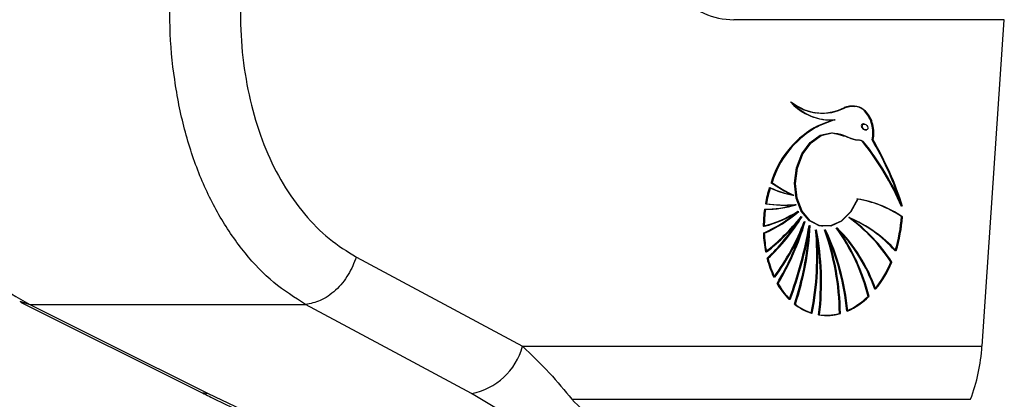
# Model space of a CAD drawing. Header units: millimetres. Extents: x 20 to 23339, y 40 to 19992.
# Tile 25 of 154: x 6573 to 6713, y 5800 to 5854. Entities that reach past the tile are written whole.
import ezdxf

# ---------------------------------------------------------------- set-up
doc = ezdxf.new("R2010")
doc.units = ezdxf.units.MM
doc.header["$LTSCALE"] = 2
doc.layers.add('COMPONENT_GEOMETRY', color=7, linetype='Continuous')
doc.styles.add('SLDTEXTSTYLE0', font='TXT', dxfattribs={"width": 0.75})
doc.dimstyles.new('SLDDIMSTYLE0', dxfattribs={"dimtxt": 100, "dimasz": 6.604, "dimexe": 0, "dimexo": 0.0625, "dimgap": 25, "dimtad": 0, "dimtih": 1, "dimtoh": 1, "dimdec": 0, "dimrnd": 1e-09, "dimzin": 12, "dimdsep": 46, "dimtxsty": 'SLDTEXTSTYLE0', "dimsah": 1, "dimcen": 0.09, "dimadec": 0, "dimazin": 3, "dimtfac": 1, "dimtdec": 0, "dimtofl": 0, "dimtmove": 0, "dimatfit": 3, "dimfxl": 1, "dimfrac": 2, "dimtolj": 1, "dimtzin": 12, "dimarcsym": 0})

# ---------------------------------------------------------------- blocks, each defined once
blk = doc.blocks.new('_D_4')
at = {"layer": 'COMPONENT_GEOMETRY', "color": 7}
for p, q in [((6638.52, 7959.49), (1620.27, 7959.49)), ((1626.62, 7959.49), (1626.62, 5191.33)), ((1426.55, 5171.02), (1396.09, 5171.02)), ((1396.09, 5171.02), (1396.09, 5012.27)), ((1826.69, 5171.02), (1857.16, 5171.02)), ((1857.16, 5171.02), (1857.16, 5012.27)), ((1396.09, 5012.27), (1426.55, 5012.27)), ((1857.16, 5012.27), (1826.69, 5012.27)), ((1626.62, 2094.49), (1626.62, 4862.65)), ((6459.75, 2094.49), (1620.27, 2094.49))]:
    blk.add_line(p, q, dxfattribs=at)
for points in [[(1626.62, 7959.49), (1625.61, 7952.89), (1627.64, 7952.89)], [(1626.62, 2094.49), (1627.64, 2101.1), (1625.61, 2101.1)]]:
    blk.add_solid(points, dxfattribs=at)
at = {"layer": 'COMPONENT_GEOMETRY', "color": 7, "char_height": 100, "attachment_point": 1, "style": 'SLDTEXTSTYLE0'}
for s, insert in [('9\'7.45"', (1426.55, 5141.18)), ('2933mm', (1353.85, 4991.56))]:
    blk.add_mtext(s, dxfattribs=dict(at, insert=insert))

msp = doc.modelspace()

# ---------------------------------------------------------------- linework, layer by layer
at = {"color": 7, "linetype": 'Continuous', "lineweight": 25}
for p, q in [((6713.22, 5853.93), (6674.75, 5853.93)), ((6710.05, 5807.52), (6713.22, 5853.93)), ((6686.38, 5840.71), (6686.45, 5840.7)), ((6689.1, 5839.7), (6689.17, 5839.69)), ((6686.23, 5838.55), (6686.16, 5838.56)), ((6693.36, 5839.1), (6693.26, 5839.11)), ((6693.45, 5838.27), (6693.6, 5838.25)), ((6694.5, 5836.84), (6694.57, 5836.83)), ((6680.11, 5830.8), (6680.04, 5830.81)), ((6683.2, 5828.99), (6683.27, 5828.98)), ((6683.54, 5827.64), (6683.61, 5827.63)), ((6683.92, 5826.69), (6683.99, 5826.68)), ((6684.39, 5825.93), (6684.46, 5825.92)), ((6691.16, 5825.8), (6691.23, 5825.79)), ((6698.58, 5825.94), (6698.72, 5825.92)), ((6684.84, 5825.25), (6684.91, 5825.24)), ((6685.54, 5824.67), (6685.61, 5824.66)), ((6687.3, 5824.56), (6687.37, 5824.55)), ((6689.37, 5824.36), (6689.45, 5824.35)), ((6679.03, 5823.58), (6678.96, 5823.59)), ((6686.46, 5824.07), (6686.53, 5824.06)), ((6687.72, 5824.07), (6687.79, 5824.06)), ((6621.1, 5820.19), (6644.7, 5807.52)), ((6679.55, 5819.99), (6679.47, 5820)), ((6697.1, 5819.49), (6697.24, 5819.47)), ((6680.97, 5816.41), (6680.9, 5816.42)), ((6693.84, 5814.61), (6693.98, 5814.59)), ((6573.34, 5813.8), (6598.67, 5801.14)), ((6574.65, 5813.45), (6613.87, 5813.45)), ((6683.44, 5813.5), (6683.37, 5813.51)), ((6689.83, 5812.16), (6689.91, 5812.15)), ((6644.7, 5807.52), (6710.05, 5807.52)), ((6600, 5800.79), (6609.63, 5796.26)), ((6645.1, 5796.26), (6637.45, 5800.79)), ((6651.72, 5799.98), (6708.43, 5799.98))]:
    msp.add_line(p, q, dxfattribs=at)
at = {"color": 8, "linetype": 'Continuous', "lineweight": 25}
msp.add_line((6573.23, 5813.93), (6574.65, 5813.45), dxfattribs=at)
at = {"color": 7, "linetype": 'Continuous', "lineweight": 25, "flags": 128}
for points in [[(6687.44, 5839.74), (6688.19, 5839.68), (6689.03, 5839.71)], [(6687.23, 5824.57), (6686.87, 5824.64), (6685.46, 5825.37), (6684.33, 5826.72), (6683.62, 5828.56), (6683.39, 5830.68), (6683.67, 5832.86), (6684.44, 5834.85), (6685.6, 5836.46), (6687.04, 5837.5), (6688.59, 5837.85)], [(6692.33, 5828.44), (6691.34, 5826.62), (6690.01, 5825.3), (6688.49, 5824.61), (6686.94, 5824.63), (6685.53, 5825.36), (6684.4, 5826.71), (6683.69, 5828.55), (6683.46, 5830.67), (6683.74, 5832.85), (6684.51, 5834.85), (6685.67, 5836.45), (6687.11, 5837.49), (6688.66, 5837.84)], [(6692.4, 5828.43), (6691.41, 5826.61), (6690.08, 5825.29), (6688.56, 5824.6), (6687.01, 5824.62), (6685.6, 5825.35), (6684.47, 5826.7), (6683.76, 5828.54), (6683.53, 5830.66), (6683.81, 5832.84), (6684.58, 5834.84), (6685.74, 5836.44), (6687.18, 5837.48), (6688.74, 5837.83)], [(6574.65, 5813.45), (6585.65, 5807.95), (6600, 5800.79)], [(6637.45, 5800.79), (6627.21, 5806.28), (6613.87, 5813.45)], [(6598.67, 5801.14), (6599.08, 5800.96), (6600, 5800.79)]]:
    msp.add_lwpolyline(points, dxfattribs=at)
at = {"color": 7, "linetype": 'Continuous', "lineweight": 25}
for centre, radius, start, end in [((6688.57, 5847.37), 7.71, 221.7886, 261.5519), ((6687.34, 5847.71), 7.06, 230.9888, 296.9477), ((6688.55, 5847.23), 7.55, 221.5388, 274.1771), ((6687.41, 5847.7), 7.06, 230.9888, 296.9477), ((6688.62, 5847.22), 7.55, 221.5388, 274.1771), ((6687.31, 5847.74), 7.09, 235.2921, 261.8775), ((6687.23, 5847.89), 7.23, 262.6692, 296.6498), ((6693.38, 5824.73), 15.59, 106.1926, 117.5741), ((6693.45, 5824.72), 15.59, 106.1926, 117.5741), ((6693.52, 5824.72), 15.59, 106.1926, 117.5741), ((6693.11, 5826.78), 13.67, 120.5271, 162.8546), ((6693.18, 5826.77), 13.67, 120.5271, 162.8546), ((6693.25, 5826.76), 13.67, 120.5271, 162.8546), ((6657.01, 5814.7), 43.49, 18.3695, 30.6219), ((6656.92, 5814.61), 43.67, 17.7129, 30.6085), ((6656.83, 5814.52), 43.84, 17.0478, 30.595), ((6661.36, 5811.3), 40.57, 23.3661, 38.5739), ((6661.43, 5811.29), 40.57, 23.3661, 38.5739), ((6661.5, 5811.28), 40.57, 23.3661, 38.5739), ((6698.3, 5824.4), 19.35, 162.966, 169.9536), ((6698.37, 5824.39), 19.35, 162.966, 169.9536), ((6698.44, 5824.38), 19.35, 162.966, 169.9536), ((6685.91, 5843.31), 14.58, 245.2181, 259.022), ((6685.98, 5843.3), 14.58, 245.2181, 259.022), ((6686.05, 5843.29), 14.58, 245.2181, 259.022), ((6691.43, 5846.69), 19.54, 234.3536, 244.8797), ((6691.5, 5846.68), 19.54, 234.3536, 244.8797), ((6691.57, 5846.67), 19.54, 234.3536, 244.8797), ((6689.87, 5813.18), 15.45, 55.6961, 81.1293), ((6689.94, 5813.17), 15.45, 55.6961, 81.1293), ((6690.01, 5813.16), 15.45, 55.6961, 81.1293), ((6698.47, 5824.36), 19.53, 172.2558, 179.3472), ((6698.61, 5824.34), 19.53, 172.2558, 179.3472), ((6679.22, 5840.96), 13.97, 269.5843, 287.6755), ((6681.94, 5846.63), 19.04, 261.8582, 274.5904), ((6679.36, 5840.94), 13.97, 269.5843, 287.6755), ((6682.01, 5846.62), 19.04, 261.8582, 274.5904), ((6682.08, 5846.61), 19.04, 261.8582, 274.5904), ((6674.4, 5841.82), 17.83, 284.77, 301.9898), ((6671.56, 5840.64), 18.58, 293.4674, 311.3928), ((6674.47, 5841.81), 17.83, 284.77, 301.9898), ((6671.63, 5840.63), 18.58, 293.4674, 311.3928), ((6674.54, 5841.8), 17.83, 284.77, 301.9898), ((6671.7, 5840.62), 18.58, 293.4674, 311.3928), ((6660.52, 5844.91), 30.43, 308.0198, 321.4447), ((6660.59, 5844.9), 30.43, 308.0198, 321.4447), ((6660.66, 5844.89), 30.43, 308.0198, 321.4447), ((6659.03, 5841.64), 29.83, 313.4525, 328.2249), ((6659.1, 5841.63), 29.83, 313.4525, 328.2249), ((6677.49, 5806.85), 23.33, 32.8181, 54.3457), ((6683.6, 5808.33), 19.01, 42.1686, 66.7982), ((6683.67, 5808.32), 19.01, 42.1686, 66.7982), ((6677.56, 5806.84), 23.33, 32.8181, 54.3457), ((6677.63, 5806.83), 23.33, 32.8181, 54.3457), ((6683.74, 5808.31), 19.01, 42.1686, 66.7982), ((6679.1, 5827.01), 19.51, 342.3478, 356.8655), ((6679.17, 5827), 19.51, 342.3478, 356.8655), ((6679.24, 5826.99), 19.51, 342.3478, 356.8655), ((6659.08, 5841.54), 29.66, 313.432, 327.2936), ((6654.71, 5836.61), 32.14, 323.1414, 339.3064), ((6654.78, 5836.6), 32.14, 323.1414, 339.3064), ((6654.85, 5836.59), 32.14, 323.1414, 339.3064), ((6648.36, 5835.91), 37.93, 329.0818, 342.3853), ((6648.26, 5835.98), 38.12, 329.0996, 343.6435), ((6648.33, 5835.97), 38.12, 329.0996, 343.6435), ((6629.99, 5834.09), 56.27, 339.2659, 350.3756), ((6630.06, 5834.08), 56.27, 339.2659, 350.3756), ((6630.13, 5834.07), 56.27, 339.2659, 350.3756), ((6643.53, 5826.8), 42.07, 341.563, 357.094), ((6643.6, 5826.79), 42.07, 341.563, 357.094), ((6666.48, 5807.82), 28.19, 13.9255, 35.9336), ((6673.13, 5808.13), 22.92, 19.1165, 45.108), ((6673.2, 5808.12), 22.92, 19.1165, 45.108), ((6666.55, 5807.81), 28.19, 13.9255, 35.9336), ((6666.62, 5807.8), 28.19, 13.9255, 35.9336), ((6673.27, 5808.11), 22.92, 19.1165, 45.108), ((6696.88, 5824.3), 17.94, 182.2684, 190.8181), ((6696.95, 5824.29), 17.94, 182.2684, 190.8181), ((6697.02, 5824.28), 17.94, 182.2684, 190.8181), ((6643.47, 5826.81), 42.06, 341.5622, 356.2613), ((6645.14, 5820.26), 41.42, 348.8153, 5.2904), ((6645.21, 5820.25), 41.42, 348.8153, 5.2904), ((6645.28, 5820.24), 41.42, 348.8153, 5.2904), ((6647.33, 5816.61), 39.76, 353.3163, 10.8219), ((6647.4, 5816.6), 39.76, 353.3163, 10.8219), ((6647.47, 5816.59), 39.76, 353.3163, 10.8219), ((6652.68, 5811.73), 37.09, 0.6793, 19.4403), ((6657.15, 5809.54), 33.79, 5.0825, 25.4752), ((6657.22, 5809.54), 33.79, 5.0825, 25.4752), ((6652.75, 5811.72), 37.09, 0.6793, 19.4403), ((6652.82, 5811.71), 37.09, 0.6793, 19.4403), ((6657.29, 5809.53), 33.79, 5.0825, 25.4752), ((6693.7, 5823.56), 14.66, 194.0668, 205.1173), ((6693.77, 5823.55), 14.66, 194.0668, 205.1173), ((6693.84, 5823.54), 14.66, 194.0668, 205.1173), ((6682.58, 5825.57), 15.74, 320.8383, 337.2777), ((6682.65, 5825.56), 15.74, 320.8383, 337.2777), ((6682.72, 5825.55), 15.74, 320.8383, 337.2777), ((6690.09, 5821.65), 10.58, 209.6827, 225.0588), ((6690.16, 5821.64), 10.58, 209.6827, 225.0588), ((6690.24, 5821.64), 10.58, 209.6827, 225.0588), ((6686.73, 5821.77), 10.09, 293.8025, 314.776), ((6686.8, 5821.76), 10.09, 293.8025, 314.776), ((6686.87, 5821.75), 10.09, 293.8025, 314.776), ((6688.07, 5819.43), 7.56, 231.5358, 252.3471), ((6688.14, 5819.42), 7.56, 231.5358, 252.3471), ((6688.21, 5819.41), 7.56, 231.5358, 252.3471), ((6687.84, 5819.02), 7.11, 261.7644, 285.6609), ((6687.92, 5819.01), 7.11, 261.7644, 285.6609), ((6687.99, 5819), 7.11, 261.7644, 285.6609), ((6635.75, 5809.88), 9.25, 280.5843, 345.2321), ((6683.73, 5809.23), 26.37, 339.4672, 356.2963)]:
    msp.add_arc(centre, radius, start, end, dxfattribs=at)
for centre, major_axis, ratio, start_param, end_param in [((6676.19, 5874.93), (2.83, 20.91), 0.700621, 2.645326, 3.236207), ((6693.28, 5838.7), (-0.306, 0.369), 0.688328, 0.341899, 2.517328), ((6693.28, 5838.7), (-0.306, 0.369), 0.688328, 5.658921, 6.625085)]:
    msp.add_ellipse(centre, major_axis=major_axis, ratio=ratio, start_param=start_param, end_param=end_param, dxfattribs=at)
msp.add_ellipse((6693.42, 5838.68), major_axis=(-0.306, 0.369), ratio=0.688328, dxfattribs=at)
for points, knots in [([(6548.55, 5860.44), (6548.76, 5857.91), (6549.17, 5852.86), (6550.83, 5845.43), (6553.21, 5838.33), (6556.35, 5831.71), (6560.16, 5825.78), (6564.55, 5820.67), (6569.39, 5816.4), (6572.9, 5814.44), (6574.65, 5813.45)], [0, 0, 0, 0, 0.1250783, 0.2499562, 0.3753485, 0.5000016, 0.625552, 0.7498961, 0.8749898, 1, 1, 1, 1]), ([(6613.87, 5813.45), (6612.33, 5814.43), (6609.25, 5816.38), (6605.18, 5820.64), (6601.63, 5825.73), (6598.72, 5831.66), (6596.54, 5838.26), (6595.13, 5845.37), (6594.43, 5852.82), (6594.64, 5857.9), (6594.75, 5860.44)], [0, 0, 0, 0, 0.124254, 0.248755, 0.373673, 0.498312, 0.623952, 0.748648, 0.874353, 1, 1, 1, 1]), ([(6604.8, 5859.67), (6604.69, 5857.53), (6604.48, 5853.25), (6605.05, 5846.98), (6606.24, 5840.99), (6608.1, 5835.44), (6610.59, 5830.47), (6613.64, 5826.2), (6617.14, 5822.64), (6619.78, 5821), (6621.1, 5820.19)], [0, 0, 0, 0, 0.12587, 0.2521792, 0.3773137, 0.5026874, 0.6269191, 0.7518759, 0.87635, 1, 1, 1, 1]), ([(6691.96, 5841.56), (6691.56, 5841.61), (6691.06, 5841.68), (6690.57, 5841.47), (6690.47, 5841.43)], [0, 0, 0, 0, 0.794956, 1, 1, 1, 1]), ([(6694.5, 5836.84), (6694.56, 5837.22), (6694.66, 5837.98), (6694.47, 5839.12), (6694.04, 5840.22), (6693.3, 5841.14), (6692.19, 5841.68), (6691.22, 5841.69), (6690.64, 5841.46), (6690.54, 5841.42)], [0, 0, 0, 0, 0.125845, 0.251052, 0.393403, 0.557567, 0.726466, 0.952102, 1, 1, 1, 1]), ([(6694.57, 5836.83), (6694.63, 5837.21), (6694.73, 5837.96), (6694.49, 5839.42), (6693.73, 5840.92), (6692.23, 5841.78), (6691.15, 5841.53), (6690.61, 5841.41)], [0, 0, 0, 0, 0.125863, 0.251162, 0.500722, 0.749637, 1, 1, 1, 1]), ([(6694.43, 5836.85), (6694.48, 5837.23), (6694.59, 5837.98), (6694.35, 5839.44), (6693.58, 5840.88), (6692.57, 5841.66), (6692, 5841.59), (6691.96, 5841.58)], [0, 0, 0, 0, 0.1642314, 0.3277255, 0.6533608, 0.9781541, 1, 1, 1, 1]), ([(6688.66, 5837.84), (6689.24, 5837.8), (6690.31, 5837.71), (6691.47, 5836.9), (6692.36, 5836.85), (6692.87, 5836.81), (6693.08, 5836.65), (6693.15, 5836.59)], [0, 0, 0, 0, 0.369936, 0.682977, 0.841031, 0.942257, 1, 1, 1, 1]), ([(6688.74, 5837.83), (6689.58, 5837.64), (6690.8, 5837.35), (6692.12, 5836.82), (6692.82, 5836.84), (6693.09, 5836.66), (6693.22, 5836.58)], [0, 0, 0, 0, 0.559889, 0.805798, 0.903562, 1, 1, 1, 1]), ([(6621.1, 5820.19), (6620.75, 5819.34), (6620.04, 5817.59), (6618.18, 5815.39), (6616.01, 5813.84), (6614.57, 5813.58), (6613.87, 5813.45)], [0, 0, 0, 0, 0.241934, 0.5, 0.758066, 1, 1, 1, 1]), ([(6644.7, 5807.52), (6646.02, 5806.26), (6648.7, 5803.73), (6650.71, 5801.23), (6651.72, 5799.98)], [0, 0, 0, 0, 0.496951, 1, 1, 1, 1]), ([(6598.71, 5801.13), (6599.36, 5800.81), (6601.57, 5799.68), (6604.89, 5798.11), (6607.68, 5796.88), (6608.66, 5796.45)], [0, 0, 0, 0, 0.210803, 0.725035, 1, 1, 1, 1])]:
    msp.add_open_spline(points, degree=3, knots=knots, dxfattribs=at)
at = {"color": 8, "linetype": 'Continuous', "lineweight": 25}
msp.add_open_spline([(6651.72, 5799.98), (6653.88, 5797.88), (6657.14, 5794.72), (6660.27, 5790.64), (6661.83, 5787.98), (6662.57, 5785.77), (6662.66, 5783.78), (6661.68, 5782.15), (6659.5, 5781.15), (6657.44, 5781.08), (6656.55, 5781.05)], degree=3, knots=[0, 0, 0, 0, 0.261449, 0.394649, 0.529054, 0.620725, 0.713578, 0.839793, 0.930624, 1, 1, 1, 1], dxfattribs=at)

# ---------------------------------------------------------------- dimensions: what is measured, and where the dimension line sits
at = {"layer": 'COMPONENT_GEOMETRY', "color": 7}
dim = msp.add_linear_dim(base=(1626.62, 7959.49), p1=(6462.29, 2094.49), p2=(6641.06, 7959.49), angle=90, dimstyle='SLDDIMSTYLE0', dxfattribs=at)
dim.commit()
dim.dimension.update_dxf_attribs({"geometry": '_D_4', "text_midpoint": (1626.62, 5026.99), "dimtype": 160})

doc.saveas('drawing.dxf')
